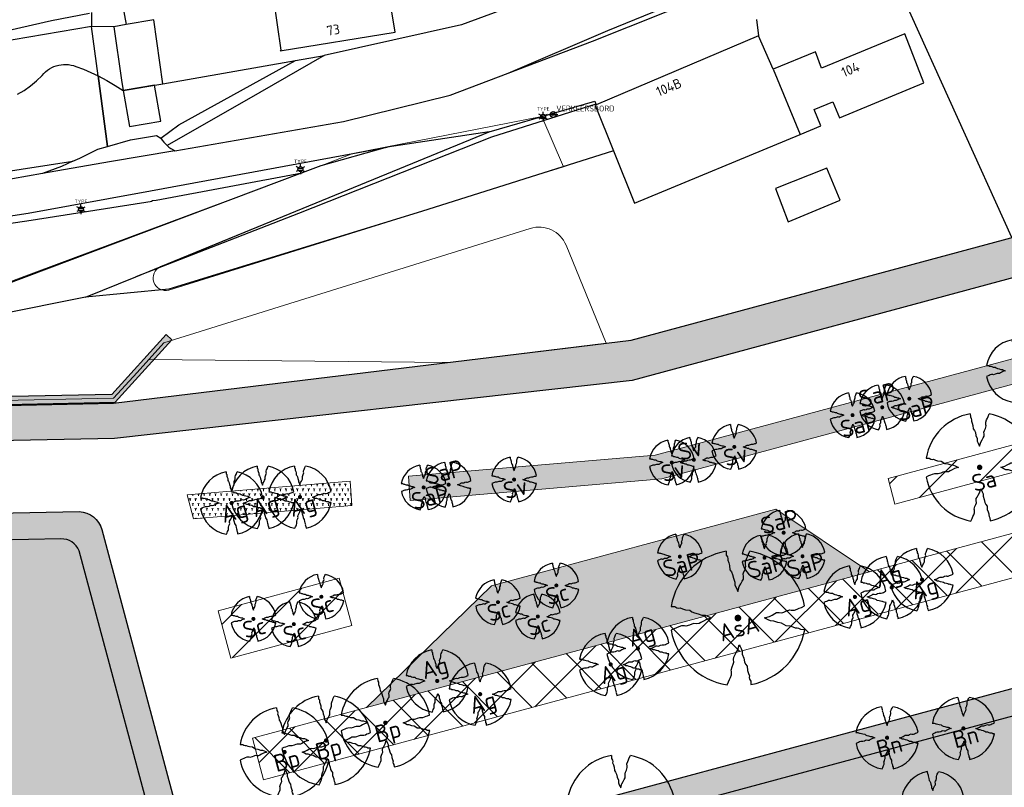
# Model space of a CAD drawing. Header units: metres. Extents: x 102000 to 105000, y 414600 to 420766.
# Tile 170 of 256: x 103229 to 103330, y 419392 to 419471. Entities that reach past the tile are written whole.
import ezdxf
from ezdxf.enums import TextEntityAlignment as Align

# ---------------------------------------------------------------- set-up
doc = ezdxf.new("R2010")
doc.units = ezdxf.units.M
doc.layers.get('0').update_dxf_attribs({"color": 8})
for name, color, linetype, lineweight in [('B-WE-VH-KANTVERHARDING-G', 8, 'Continuous', 18), ('N-GV-GR-BOOM-S', 7, 'Continuous', 25), ('N-RO-WH-WATERLIJN', 150, 'Continuous', 18), ('N-WE-GC-DEKSLOOF-G', 40, 'Continuous', 25), ('N-WE-GC-DEKSLOOF-V-200', 254, 'Continuous', 18), ('N-WE-GR-BOOM-T35-500', 50, 'Continuous', 35), ('N-WE-GR-GRAS-A', 252, 'Continuous', 18), ('N-WE-GR-GRAS-G', 8, 'Continuous', 18), ('N-WE-GR-HEESTERS-SALIX 3 SOORTEN-A', 252, 'Continuous', 18), ('N-WE-GR-HEESTERS-SALIX 3 SOORTEN-G', 4, 'Continuous', 18), ('N-WE-GR-OEVERBEPLANTING-A', 252, 'Continuous', 18), ('N-WE-GR-OEVERBEPLANTING-G', 7, 'Continuous', 18), ('N-WE-GR-RUBUS 2 SOORTEN-A', 252, 'Continuous', 18), ('N-WE-GR-RUBUS 2 SOORTEN-G', 3, 'Continuous', 18), ('N-WE-GW-TALUDLIJN-G', 90, 'Continuous', 18)]:
    doc.layers.add(name, color=color, linetype=linetype, lineweight=lineweight)
doc.styles.add('MtXpl_NLCS-ISO', font='NLCS-ISO.ttf')
doc.styles.add('NLCS-ISO', font='NLCS-ISO.ttf')
doc.styles.add('NLCS-ISO-M500-T35', font='NLCS-ISO.ttf', dxfattribs={"height": 1.75})
pattern_1 = [(45, (0, 0), (-2.245064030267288, 2.245064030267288), [])]

# ---------------------------------------------------------------- blocks, each defined once
blk = doc.blocks.new('N-SGR-BOOM_1E GROOTTE')
at = {"ltscale": 0.1}
h = blk.add_hatch(color=256, dxfattribs=at)
edge = h.paths.add_edge_path()
edge.add_arc((-0.001990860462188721, 0.003386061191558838), 0.15, 0, 360)
at = {"flags": 128}
for points in [[(-0.524, 2.9575), (-0.514, 2.7865), (-0.463, 2.7055), (-0.451, 2.6245), (-0.454, 2.5555), (-0.41, 2.4485), (-0.369, 2.3205), (-0.356, 2.1315), (-0.288, 2.0405), (-0.234, 1.9285), (-0.203, 1.7705), (-0.139, 1.5935), (-0.134, 1.4535), (-0.085, 1.3455), (-0.039, 1.2505), (-0.004, 1.1785), (0.06100000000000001, 1.3985), (0.129, 1.5215), (0.191, 1.6395), (0.24, 1.7205), (0.246, 1.8335), (0.231, 1.9505), (0.258, 2.0405), (0.313, 2.1495), (0.354, 2.2995), (0.34, 2.3615), (0.339, 2.5025), (0.381, 2.6195), (0.426, 2.7135), (0.467, 2.8215), (0.53, 2.9555)], [(-2.958, 0.5175000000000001), (-2.785, 0.5075000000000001), (-2.702, 0.4585), (-2.622, 0.4455), (-2.554, 0.4515), (-2.446, 0.4055), (-2.32, 0.3645), (-2.13, 0.3505), (-2.041, 0.2835), (-1.924, 0.2255), (-1.766, 0.1955), (-1.593, 0.1345), (-1.453, 0.1295), (-1.344, 0.0805), (-1.25, 0.0355), (-1.177, -0.0015), (-1.397, -0.0655), (-1.521, -0.1335), (-1.638, -0.1955), (-1.719, -0.2455), (-1.831, -0.2495), (-1.949, -0.2355), (-2.041, -0.2625), (-2.149, -0.3165), (-2.297, -0.3585), (-2.359, -0.3455), (-2.501, -0.3465), (-2.617, -0.3875), (-2.711, -0.4315), (-2.82, -0.4705), (-2.954, -0.5355)], [(2.952, -0.5145000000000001), (2.779, -0.5045000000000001), (2.697, -0.4545), (2.618, -0.4415), (2.55, -0.4475), (2.439, -0.4015), (2.313, -0.3605), (2.125, -0.3465), (2.034, -0.2805), (1.92, -0.2245), (1.763, -0.1925), (1.588, -0.1305), (1.446, -0.1255), (1.339, -0.0775), (1.244, -0.0305), (1.172, 0.005500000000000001), (1.392, 0.0695), (1.515, 0.1365), (1.632, 0.1995), (1.712, 0.2495), (1.824, 0.2535), (1.944, 0.2385), (2.034, 0.2665), (2.142, 0.3195), (2.292, 0.3635), (2.354, 0.3495), (2.494, 0.3485), (2.612, 0.3885), (2.706, 0.4365), (2.815, 0.4755), (2.95, 0.5385)], [(-0.479, -2.9585), (-0.414, -2.8235), (-0.373, -2.7165), (-0.33, -2.6225), (-0.289, -2.5045), (-0.288, -2.3645), (-0.303, -2.3005), (-0.26, -2.1515), (-0.208, -2.0425), (-0.18, -1.9525), (-0.193, -1.8345), (-0.188, -1.7235), (-0.138, -1.6425), (-0.075, -1.5255), (-0.007, -1.4015), (0.055, -1.1805), (0.093, -1.2535), (0.137, -1.3475), (0.186, -1.4565), (0.192, -1.5955), (0.254, -1.7715), (0.284, -1.9305), (0.34, -2.0425), (0.407, -2.1335), (0.422, -2.3225), (0.463, -2.4495), (0.508, -2.5585), (0.502, -2.6255), (0.516, -2.7085), (0.5650000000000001, -2.7875), (0.5760000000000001, -2.9405)]]:
    blk.add_lwpolyline(points, dxfattribs=at)
for start, end in [(100.0002194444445, 170.1098166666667), (10.29992500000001, 79.79196666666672), (190.3241250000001, 260.8432527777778), (281.0945583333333, 350.0620888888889)]:
    blk.add_arc((-0.001990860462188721, 0.003386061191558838), 2.999994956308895, start, end)
blk = doc.blocks.new('N-SGR-BOOM_3E GROOTTE')
at = {"ltscale": 0.1}
h = blk.add_hatch(color=256, dxfattribs=at)
edge = h.paths.add_edge_path()
edge.add_arc((-0.001990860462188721, 0.003386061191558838), 0.15, 0, 360)
at = {"flags": 128}
for points in [[(-0.2956210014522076, 1.665075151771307), (-0.2899960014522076, 1.568887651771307), (-0.2613085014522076, 1.523325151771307), (-0.2545585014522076, 1.477762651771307), (-0.2562460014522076, 1.438950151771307), (-0.2314960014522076, 1.378762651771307), (-0.2084335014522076, 1.306762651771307), (-0.2011210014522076, 1.200450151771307), (-0.1628710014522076, 1.149262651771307), (-0.1324960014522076, 1.086262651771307), (-0.1150585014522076, 0.9973876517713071), (-0.07905850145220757, 0.8978251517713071), (-0.07624600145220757, 0.8190751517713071), (-0.04868350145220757, 0.758325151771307), (-0.02280850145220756, 0.7048876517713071), (-0.003121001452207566, 0.664387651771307), (0.03344149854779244, 0.788137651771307), (0.07169149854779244, 0.8573251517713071), (0.1065664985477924, 0.923700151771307), (0.1341289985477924, 0.969262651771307), (0.1375039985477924, 1.032825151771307), (0.1290664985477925, 1.098637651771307), (0.1442539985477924, 1.149262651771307), (0.1751914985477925, 1.210575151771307), (0.1982539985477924, 1.294950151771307), (0.1903789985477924, 1.329825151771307), (0.1898164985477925, 1.409137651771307), (0.2134414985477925, 1.474950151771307), (0.2387539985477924, 1.527825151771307), (0.2618164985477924, 1.588575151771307), (0.2972539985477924, 1.663950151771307)], [(-1.664746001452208, 0.292575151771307), (-1.567433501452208, 0.286950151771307), (-1.520746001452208, 0.259387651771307), (-1.475746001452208, 0.252075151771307), (-1.437496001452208, 0.255450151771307), (-1.376746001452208, 0.229575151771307), (-1.305871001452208, 0.206512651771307), (-1.198996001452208, 0.198637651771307), (-1.148933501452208, 0.160950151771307), (-1.083121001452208, 0.128325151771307), (-0.9942460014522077, 0.111450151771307), (-0.8969335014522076, 0.07713765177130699), (-0.8181835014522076, 0.074325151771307), (-0.7568710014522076, 0.04676265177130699), (-0.7039960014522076, 0.02145015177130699), (-0.6629335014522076, 0.0006376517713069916), (-0.7866835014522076, -0.03536234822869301), (-0.8564335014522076, -0.07361234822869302), (-0.9222460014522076, -0.108487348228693), (-0.9678085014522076, -0.136612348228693), (-1.030808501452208, -0.138862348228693), (-1.097183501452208, -0.130987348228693), (-1.148933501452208, -0.146174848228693), (-1.209683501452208, -0.176549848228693), (-1.292933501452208, -0.200174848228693), (-1.327808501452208, -0.192862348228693), (-1.407683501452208, -0.193424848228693), (-1.472933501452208, -0.216487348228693), (-1.525808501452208, -0.241237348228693), (-1.587121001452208, -0.263174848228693), (-1.662496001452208, -0.299737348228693)], [(1.659628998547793, -0.287924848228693), (1.562316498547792, -0.282299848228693), (1.516191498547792, -0.254174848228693), (1.471753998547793, -0.246862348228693), (1.433503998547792, -0.250237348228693), (1.371066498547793, -0.224362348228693), (1.300191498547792, -0.201299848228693), (1.194441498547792, -0.193424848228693), (1.143253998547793, -0.156299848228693), (1.079128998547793, -0.124799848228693), (0.9908164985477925, -0.106799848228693), (0.8923789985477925, -0.07192484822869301), (0.8125039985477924, -0.06911234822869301), (0.7523164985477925, -0.04211234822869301), (0.6988789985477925, -0.01567484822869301), (0.6583789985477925, 0.004575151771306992), (0.7821289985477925, 0.04057515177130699), (0.8513164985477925, 0.07826265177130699), (0.9171289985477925, 0.113700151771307), (0.9621289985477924, 0.141825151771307), (1.025128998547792, 0.144075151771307), (1.092628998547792, 0.135637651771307), (1.143253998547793, 0.151387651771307), (1.204003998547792, 0.181200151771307), (1.288378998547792, 0.205950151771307), (1.323253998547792, 0.198075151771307), (1.402003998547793, 0.197512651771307), (1.468378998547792, 0.220012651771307), (1.521253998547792, 0.247012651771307), (1.582566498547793, 0.268950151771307), (1.658503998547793, 0.304387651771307)], [(-0.2703085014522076, -1.662674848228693), (-0.2337460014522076, -1.586737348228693), (-0.2106835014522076, -1.526549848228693), (-0.1864960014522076, -1.473674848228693), (-0.1634335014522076, -1.407299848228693), (-0.1628710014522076, -1.328549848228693), (-0.1713085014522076, -1.292549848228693), (-0.1471210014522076, -1.208737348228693), (-0.1178710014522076, -1.147424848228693), (-0.1021210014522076, -1.096799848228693), (-0.1094335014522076, -1.030424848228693), (-0.1066210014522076, -0.967987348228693), (-0.07849600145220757, -0.9224248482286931), (-0.04305850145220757, -0.856612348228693), (-0.004808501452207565, -0.786862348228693), (0.03006649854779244, -0.662549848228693), (0.05144149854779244, -0.703612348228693), (0.07619149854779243, -0.756487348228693), (0.1037539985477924, -0.817799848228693), (0.1071289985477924, -0.8959873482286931), (0.1420039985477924, -0.9949873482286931), (0.1588789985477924, -1.084424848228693), (0.1903789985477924, -1.147424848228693), (0.2280664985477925, -1.198612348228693), (0.2365039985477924, -1.304924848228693), (0.2595664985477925, -1.376362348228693), (0.2848789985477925, -1.437674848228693), (0.2815039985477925, -1.475362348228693), (0.2893789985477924, -1.522049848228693), (0.3169414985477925, -1.566487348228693), (0.3231289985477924, -1.652549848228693)]]:
    blk.add_lwpolyline(points, dxfattribs=at)
for start, end in [(100.0002194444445, 170.1098166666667), (10.29992500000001, 79.79196666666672), (190.3241250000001, 260.8432527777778), (281.0945583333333, 350.0620888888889)]:
    blk.add_arc((-0.001990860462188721, 0.003386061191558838), 1.687497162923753, start, end)
blk = doc.blocks.new('N-SGR-BOOM_2E GROOTTE')
at = {"ltscale": 0.1}
h = blk.add_hatch(color=256, dxfattribs=at)
edge = h.paths.add_edge_path()
edge.add_arc((-0.001990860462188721, 0.003386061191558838), 0.15, 0, 360)
at = {"flags": 128}
for points in [[(-0.3934977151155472, 2.21897151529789), (-0.3859977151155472, 2.09072151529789), (-0.3477477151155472, 2.02997151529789), (-0.3387477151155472, 1.96922151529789), (-0.3409977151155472, 1.91747151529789), (-0.3079977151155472, 1.83722151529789), (-0.2772477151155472, 1.74122151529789), (-0.2674977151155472, 1.59947151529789), (-0.2164977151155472, 1.53122151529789), (-0.1759977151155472, 1.44722151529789), (-0.1527477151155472, 1.32872151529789), (-0.1047477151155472, 1.19597151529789), (-0.1009977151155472, 1.09097151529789), (-0.06424771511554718, 1.00997151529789), (-0.02974771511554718, 0.9387215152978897), (-0.003497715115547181, 0.8847215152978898), (0.04525228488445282, 1.04972151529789), (0.09625228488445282, 1.14197151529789), (0.1427522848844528, 1.23047151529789), (0.1795022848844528, 1.29122151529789), (0.1840022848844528, 1.37597151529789), (0.1727522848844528, 1.46372151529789), (0.1930022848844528, 1.53122151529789), (0.2342522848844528, 1.61297151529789), (0.2650022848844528, 1.72547151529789), (0.2545022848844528, 1.77197151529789), (0.2537522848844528, 1.87772151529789), (0.2852522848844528, 1.96547151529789), (0.3190022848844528, 2.03597151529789), (0.3497522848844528, 2.11697151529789), (0.3970022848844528, 2.21747151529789)], [(-2.218997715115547, 0.3889715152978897), (-2.089247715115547, 0.3814715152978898), (-2.026997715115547, 0.3447215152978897), (-1.966997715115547, 0.3349715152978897), (-1.915997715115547, 0.3394715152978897), (-1.834997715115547, 0.3049715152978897), (-1.740497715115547, 0.2742215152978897), (-1.597997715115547, 0.2637215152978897), (-1.531247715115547, 0.2134715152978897), (-1.443497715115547, 0.1699715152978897), (-1.324997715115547, 0.1474715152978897), (-1.195247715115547, 0.1017215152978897), (-1.090247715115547, 0.09797151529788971), (-1.008497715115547, 0.06122151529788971), (-0.9379977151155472, 0.02747151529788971), (-0.8832477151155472, -0.0002784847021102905), (-1.048247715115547, -0.04827848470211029), (-1.141247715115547, -0.0992784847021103), (-1.228997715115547, -0.1457784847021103), (-1.289747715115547, -0.1832784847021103), (-1.373747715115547, -0.1862784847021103), (-1.462247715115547, -0.1757784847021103), (-1.531247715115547, -0.1960284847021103), (-1.612247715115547, -0.2365284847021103), (-1.723247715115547, -0.2680284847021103), (-1.769747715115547, -0.2582784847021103), (-1.876247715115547, -0.2590284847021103), (-1.963247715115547, -0.2897784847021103), (-2.033747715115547, -0.3227784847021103), (-2.115497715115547, -0.3520284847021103), (-2.215997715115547, -0.4007784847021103)], [(2.213502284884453, -0.3850284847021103), (2.083752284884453, -0.3775284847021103), (2.022252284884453, -0.3400284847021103), (1.963002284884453, -0.3302784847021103), (1.912002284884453, -0.3347784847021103), (1.828752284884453, -0.3002784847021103), (1.734252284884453, -0.2695284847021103), (1.593252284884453, -0.2590284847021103), (1.525002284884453, -0.2095284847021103), (1.439502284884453, -0.1675284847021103), (1.321752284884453, -0.1435284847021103), (1.190502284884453, -0.0970284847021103), (1.084002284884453, -0.0932784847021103), (1.003752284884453, -0.05727848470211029), (0.9325022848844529, -0.02202848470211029), (0.8785022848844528, 0.00497151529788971), (1.043502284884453, 0.05297151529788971), (1.135752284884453, 0.1032215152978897), (1.223502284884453, 0.1504715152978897), (1.283502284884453, 0.1879715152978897), (1.367502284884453, 0.1909715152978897), (1.457502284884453, 0.1797215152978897), (1.525002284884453, 0.2007215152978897), (1.606002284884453, 0.2404715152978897), (1.718502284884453, 0.2734715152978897), (1.765002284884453, 0.2629715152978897), (1.870002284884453, 0.2622215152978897), (1.958502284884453, 0.2922215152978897), (2.029002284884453, 0.3282215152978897), (2.110752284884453, 0.3574715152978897), (2.212002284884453, 0.4047215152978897)], [(-0.3597477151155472, -2.21802848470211), (-0.3109977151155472, -2.11677848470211), (-0.2802477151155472, -2.036528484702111), (-0.2479977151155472, -1.96602848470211), (-0.2172477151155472, -1.87752848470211), (-0.2164977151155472, -1.77252848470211), (-0.2277477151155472, -1.72452848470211), (-0.1954977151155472, -1.61277848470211), (-0.1564977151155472, -1.53102848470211), (-0.1354977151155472, -1.46352848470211), (-0.1452477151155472, -1.37502848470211), (-0.1414977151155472, -1.29177848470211), (-0.1039977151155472, -1.23102848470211), (-0.05674771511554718, -1.14327848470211), (-0.005747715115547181, -1.05027848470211), (0.04075228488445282, -0.8845284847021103), (0.06925228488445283, -0.9392784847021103), (0.1022522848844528, -1.00977848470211), (0.1390022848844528, -1.09152848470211), (0.1435022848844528, -1.19577848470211), (0.1900022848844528, -1.32777848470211), (0.2125022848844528, -1.44702848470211), (0.2545022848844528, -1.53102848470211), (0.3047522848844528, -1.59927848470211), (0.3160022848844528, -1.74102848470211), (0.3467522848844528, -1.83627848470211), (0.3805022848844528, -1.91802848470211), (0.3760022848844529, -1.96827848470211), (0.3865022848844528, -2.03052848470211), (0.4232522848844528, -2.08977848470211), (0.4315022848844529, -2.20452848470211)]]:
    blk.add_lwpolyline(points, dxfattribs=at)
for start, end in [(100.0002194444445, 170.1098166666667), (10.29992500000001, 79.79196666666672), (190.3241250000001, 260.8432527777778), (281.0945583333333, 350.0620888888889)]:
    blk.add_arc((-0.001990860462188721, 0.003386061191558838), 2.249996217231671, start, end)

msp = doc.modelspace()

# ---------------------------------------------------------------- hatches: boundary and pattern name
at = {"layer": 'N-WE-GC-DEKSLOOF-V-200'}
h = msp.add_hatch(color=256, dxfattribs=at)
h.dxf.hatch_style = 1
h.paths.add_polyline_path([(103245.0127328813, 419438.1020545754), (103244.4198516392, 419438.6391689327), (103238.8683060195, 419432.511223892), (103220.0749376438, 419432.1168156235), (103214.7646354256, 419431.3312570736), (103213.485215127, 419439.9800184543), (103212.6938274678, 419439.8629476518), (103214.0903185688, 419430.4227986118), (103220.1421316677, 419431.3180496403), (103239.2297410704, 419431.7186330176)])
at = {"layer": 'N-WE-GR-GRAS-A'}
h = msp.add_hatch(dxfattribs=at)
h.set_pattern_fill('AGR-GRAS_01-SO', color=256, scale=0.1, pattern_type=2)
h.set_pattern_definition([(0, (0, 500), (2.5, 2.5), [0.3, -2]), (45, (1, 500.5), (-0.2828427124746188, 4.666904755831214), [0.3, -2]), (29.99999999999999, (0.1999999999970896, 500.2999999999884), (0.5686533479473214, 3.215063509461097), [0.3, -2]), (15, (0.8000000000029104, 501.2000000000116), (0.9640675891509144, 1.811235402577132), [0.3, -2]), (135, (0.3999999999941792, 505), (-0.07071067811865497, -1.626345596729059), [0.3, -2]), (150, (3, 501), (0.5392304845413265, -1.466025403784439), [0.3, -2]), (165, (0.6000000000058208, 500.0999999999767), (0.358630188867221, -1.752536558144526), [0.3, -2]), (85, (1, 501), (-2.18169349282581, 2.600041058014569), [0.3, -2]), (99.99999999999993, (0, 500), (-2.780294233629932, 1.946782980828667), [0.2999999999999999, -2])])
edge = h.paths.add_edge_path()
edge.add_line((103210.1095080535, 419417.0765930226), (103217.9347967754, 419417.6422730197))
edge.add_line((103217.9347967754, 419417.6422730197), (103234.0795821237, 419357.3299677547))
edge.add_line((103234.0795821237, 419357.3299677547), (103254.8312647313, 419362.9265841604))
edge.add_line((103254.8312647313, 419362.9265841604), (103256.3918081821, 419357.096839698))
edge.add_line((103256.3918081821, 419357.096839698), (103316.5969333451, 419373.2129343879))
edge.add_line((103316.5969333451, 419373.2129343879), (103315.0062053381, 419379.1554397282))
edge.add_line((103315.0062053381, 419379.1554397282), (103385.8328645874, 419398.2570061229))
edge.add_line((103385.8328645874, 419398.2570061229), (103387.4591201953, 419392.1817798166))
edge.add_line((103387.4591201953, 419392.1817798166), (103406.5347084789, 419397.2037020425))
edge.add_line((103406.5347084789, 419397.2037020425), (103442.3012933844, 419411.8765010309))
edge.add_line((103442.3012933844, 419411.8765010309), (103439.4672269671, 419418.7848541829))
edge.add_line((103439.4672269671, 419418.7848541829), (103529.8184047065, 419455.2029874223))
edge.add_line((103529.8184047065, 419455.2029874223), (103532.425169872, 419448.8487064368))
edge.add_line((103532.425169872, 419448.8487064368), (103572.6879307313, 419465.3660059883))
edge.add_line((103572.6879307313, 419465.3660059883), (103581.6271062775, 419492.9052615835))
edge.add_line((103581.6271062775, 419492.9052615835), (103389.0948767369, 419415.2941301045))
edge.add_line((103389.0948767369, 419415.2941301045), (103250.8128453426, 419378.0002151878))
edge.add_arc((103249.576004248, 419382.58637566), 4.750015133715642, 194.9859361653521, 285.0930128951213, ccw=False)
edge.add_line((103244.9875403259, 419381.3581075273), (103235.5506120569, 419416.5328595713))
edge.add_arc((103233.712631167, 419415.7442999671), 2.000000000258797, 23.2210647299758, 91.18108366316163)
edge.add_line((103233.6714064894, 419417.7438750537), (103220.4075273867, 419417.4705697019))
edge.add_line((103220.4075273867, 419417.4705697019), (103210.1095080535, 419417.0765930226))
at = {"layer": 'N-WE-GR-HEESTERS-SALIX 3 SOORTEN-A'}
h = msp.add_hatch(dxfattribs=at)
h.set_pattern_fill('ANSI37', color=256)
h.set_pattern_definition([(45, (0, 0), (-2.245064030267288, 2.245064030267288), []), (135, (0, 0), (-2.245064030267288, -2.245064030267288), [])])
h.paths.add_polyline_path([(103253.2397940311, 419397.3534094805), (103264.8901306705, 419400.496051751), (103316.3128061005, 419414.3671593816), (103348.0694717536, 419422.931760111), (103349.1655318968, 419418.6701501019), (103254.3767344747, 419393.1061248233)])
at = {"layer": 'N-WE-GR-OEVERBEPLANTING-A'}
h = msp.add_hatch(dxfattribs=at)
h.set_pattern_fill('AGR-BEPLANTING_SOORT_01-SO', color=256, scale=0.1, pattern_type=2)
h.set_pattern_definition([(59.99999999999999, (103582.1346304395, 419496.0748206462), (-0.2886752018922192, 0.4999998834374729), [0.144338, -0.4330130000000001]), (120, (103582.1346304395, 419496.0748206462), (-0.5773502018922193, -1.165625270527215e-07), [0.1443379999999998, -0.4330129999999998]), (270, (103582.1346304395, 419496.0748206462), (0.288675, -0.5000000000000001), [0.125, -0.875])])
edge = h.paths.add_edge_path()
edge.add_line((103568.795076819, 419452.9602416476), (103581.6271062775, 419492.9052615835))
edge.add_line((103581.6271062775, 419492.9052615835), (103389.0948767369, 419415.2941301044))
edge.add_line((103389.0948767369, 419415.2941301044), (103250.8128453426, 419378.0002151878))
edge.add_arc((103249.576004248, 419382.58637566), 4.750015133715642, 194.9859362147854, 285.0930128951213, ccw=False)
edge.add_line((103244.987540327, 419381.3581075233), (103235.5506120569, 419416.5328595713))
edge.add_arc((103233.7126311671, 419415.7442999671), 2.000000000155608, 23.22106472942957, 91.1804259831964)
edge.add_line((103233.671429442, 419417.7438755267), (103220.4075273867, 419417.4705697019))
edge.add_arc((103220.2721938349, 419423.919149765), 6.4500000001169, 181.2022651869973, 271.20226517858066, ccw=False)
edge.add_line((103213.8236137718, 419423.7838162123), (103213.8186211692, 419425.01957704))
edge.add_arc((103220.510794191, 419424.5180480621), 6.7109396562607, 93.34669292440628, 175.7141159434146, ccw=False)
edge.add_line((103220.1190256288, 419431.2175427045), (103239.059514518, 419431.6150385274))
edge.add_line((103239.059514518, 419431.6150385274), (103291.9722378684, 419438.0633590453))
edge.add_line((103291.9722378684, 419438.0633590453), (103374.1306432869, 419460.2215490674))
edge.add_line((103374.1306432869, 419460.2215490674), (103571.2093401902, 419539.6484721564))
edge.add_line((103571.2093401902, 419539.6484721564), (103602.9459829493, 419530.9930241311))
edge.add_line((103602.9459829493, 419530.9930241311), (103600.5637388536, 419527.4987076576))
edge.add_line((103600.5637388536, 419527.4987076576), (103571.4566191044, 419535.4370130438))
edge.add_line((103571.4566191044, 419535.4370130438), (103375.4062286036, 419456.414365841))
edge.add_line((103375.4062286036, 419456.414365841), (103292.0535648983, 419433.9346038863))
edge.add_line((103292.0535648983, 419433.9346038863), (103239.1350495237, 419428.0158310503))
edge.add_line((103239.1350495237, 419428.0158310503), (103220.1945606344, 419427.6183352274))
edge.add_arc((103220.2721938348, 419423.9191497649), 3.69999999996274, 91.20226517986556, 271.2022651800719)
edge.add_line((103220.3498270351, 419420.2199643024), (103235.5461673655, 419420.5330886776))
edge.add_arc((103235.4284405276, 419418.0358621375), 2.50000000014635, 14.990474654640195, 87.30090143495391, ccw=False)
edge.add_line((103237.8433626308, 419418.6825082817), (103247.6440150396, 419382.0691926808))
edge.add_line((103247.6440150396, 419382.0691926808), (103247.6227849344, 419382.1609217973))
edge.add_arc((103249.5688105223, 419382.5795905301), 1.990552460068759, 192.1415691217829, 259.5060768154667)
edge.add_line((103249.2062687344, 419380.6223315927), (103250.0967755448, 419380.6553505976))
edge.add_line((103250.0967755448, 419380.6553505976), (103388.1704806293, 419417.8930810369))
edge.add_line((103388.1704806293, 419417.8930810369), (103582.1346304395, 419496.0748206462))
edge.add_arc((103582.9875930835, 419494.3610923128), 1.914264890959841, -12.482864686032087, 116.4606032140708, ccw=False)
edge.add_line((103584.8566060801, 419493.9473285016), (103571.9800073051, 419454.2779042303))
edge.add_line((103571.9800073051, 419454.2779042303), (103568.795076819, 419452.9602416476))
h = msp.add_hatch(dxfattribs=at)
h.set_pattern_fill('AGR-BEPLANTING_SOORT_01-SO', color=256, scale=0.1, pattern_type=2)
h.set_pattern_definition([(59.99999999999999, (103467.927639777, 419485.0818373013), (-0.2886752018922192, 0.4999998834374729), [0.144338, -0.4330130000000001]), (120, (103467.927639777, 419485.0818373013), (-0.5773502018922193, -1.165625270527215e-07), [0.1443379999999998, -0.4330129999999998]), (270, (103467.927639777, 419485.0818373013), (0.288675, -0.5000000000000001), [0.125, -0.875])])
h.paths.add_polyline_path([(103467.927639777, 419485.0818373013), (103377.9522918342, 419448.8151909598), (103294.416065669, 419426.2859232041), (103269.2006309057, 419424.1584460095), (103269.3711224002, 419421.6639482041), (103295.0780119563, 419423.8751233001), (103378.7479365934, 419446.4404488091), (103468.8622561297, 419482.7631108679)])
h = msp.add_hatch(dxfattribs=at)
h.set_pattern_fill('AGR-BEPLANTING_SOORT_01-SO', color=256, scale=0.1, pattern_type=2)
h.set_pattern_definition([(59.99999999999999, (103246.5754450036, 419422.2495133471), (-0.2886752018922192, 0.4999998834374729), [0.144338, -0.4330130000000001]), (120, (103246.5754450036, 419422.2495133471), (-0.5773502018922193, -1.165625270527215e-07), [0.1443379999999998, -0.4330129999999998]), (270, (103246.5754450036, 419422.2495133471), (0.288675, -0.5000000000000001), [0.125, -0.875])])
h.paths.add_polyline_path([(103246.5754450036, 419422.2495133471), (103263.2211146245, 419423.653942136), (103263.391606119, 419421.1594443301), (103247.2322056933, 419419.7960430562)])
h = msp.add_hatch(dxfattribs=at)
h.set_pattern_fill('AGR-BEPLANTING_SOORT_01-SO', color=256, scale=0.1, pattern_type=2)
h.set_pattern_definition([(59.99999999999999, (103264.8901306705, 419400.496051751), (-0.2886752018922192, 0.4999998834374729), [0.144338, -0.4330130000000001]), (120, (103264.8901306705, 419400.496051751), (-0.5773502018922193, -1.165625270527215e-07), [0.1443379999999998, -0.4330129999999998]), (270, (103264.8901306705, 419400.496051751), (0.288675, -0.5000000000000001), [0.125, -0.875])])
h.paths.add_polyline_path([(103316.3128061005, 419414.3671593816), (103306.7422122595, 419420.7948230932), (103277.6747883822, 419412.9539754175), (103264.8901306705, 419400.496051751)])
at = {"layer": 'N-WE-GR-RUBUS 2 SOORTEN-A'}
h = msp.add_hatch(dxfattribs=at)
h.set_pattern_fill('ANSI31', color=256)
h.set_pattern_definition(pattern_1)
h.paths.add_polyline_path([(103318.2212449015, 419423.9023521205), (103351.7335753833, 419432.940446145), (103352.4084045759, 419430.3166313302), (103318.896495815, 419421.2768976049)])
h = msp.add_hatch(dxfattribs=at)
h.set_pattern_fill('ANSI31', color=256)
h.set_pattern_definition(pattern_1)
h.paths.add_polyline_path([(103249.728931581, 419410.3872330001), (103262.1021588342, 419413.7248727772), (103263.4043492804, 419408.8974200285), (103251.0311220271, 419405.5597802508)])

# ---------------------------------------------------------------- linework, layer by layer
at = {"transparency": 33554687}
for p, q in [((103289.568, 419469.706), (103305.677, 419476.321)), ((103330.8612462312, 419448.5494969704), (103318.269, 419476.41)), ((103288.006, 419468.618), (103304.992, 419475.418)), ((103255.392, 419472.936), (103256.152, 419467.695)), ((103267.82, 419469.537), (103267.277, 419472.886)), ((103280.277, 419472.391), (103274.599, 419470.292)), ((103232.703, 419470.737), (103236.585, 419471.506)), ((103236.804, 419471.549), (103236.804, 419470.127)), ((103239.999, 419472.182), (103240.34, 419470.328)), ((103239.999, 419472.182), (103240.34, 419470.328)), ((103208.099, 419465.209), (103232.703, 419470.737)), ((103240.34, 419470.328), (103239.066, 419470.107)), ((103243.155, 419470.815), (103240.34, 419470.328)), ((103244.09, 419464.282), (103243.155, 419470.815)), ((103274.599, 419470.292), (103260.56, 419467.173)), ((103304.76, 419470.832), (103304.975, 419469.167)), ((103236.804, 419470.127), (103208.099, 419465.209)), ((103237.48, 419465.072), (103236.804, 419470.127)), ((103239.066, 419470.107), (103236.804, 419470.127)), ((103237.48, 419465.072), (103236.804, 419470.127)), ((103239.066, 419470.107), (103239.865, 419464.639)), ((103256.092, 419467.635), (103267.82, 419469.537)), ((103279.393, 419465.363), (103289.568, 419469.706)), ((103319.919, 419469.363), (103311.396, 419465.874)), ((103321.87, 419464.357), (103319.919, 419469.363)), ((103279.393, 419465.363), (103288.006, 419468.618)), ((103304.975, 419469.167), (103288.366, 419462.103)), ((103306.454, 419465.769), (103304.975, 419469.167)), ((103260.56, 419467.173), (103253.996, 419463.362)), ((103256.152, 419467.695), (103256.092, 419467.635)), ((103257.656, 419466.664), (103260.56, 419467.173)), ((103310.805, 419467.543), (103306.454, 419465.769)), ((103311.396, 419465.874), (103310.805, 419467.543)), ((103233.197, 419466.111), (103233.443, 419466.178)), ((103233.443, 419466.178), (103233.693, 419466.223)), ((103233.693, 419466.223), (103233.947, 419466.247)), ((103233.947, 419466.247), (103234.2, 419466.25)), ((103234.2, 419466.25), (103234.454, 419466.231)), ((103234.454, 419466.231), (103234.704, 419466.19)), ((103234.704, 419466.19), (103234.949, 419466.129)), ((103244.09, 419464.282), (103257.656, 419466.664)), ((103245.71, 419460.073), (103257.656, 419466.664)), ((103231.744, 419465.118), (103231.912, 419465.31)), ((103231.912, 419465.31), (103232.096, 419465.487)), ((103232.096, 419465.487), (103232.293, 419465.648)), ((103232.293, 419465.648), (103232.504, 419465.792)), ((103232.504, 419465.792), (103232.726, 419465.918)), ((103232.726, 419465.918), (103232.958, 419466.025)), ((103232.958, 419466.025), (103233.197, 419466.111)), ((103234.949, 419466.129), (103235.189, 419466.047)), ((103235.189, 419466.047), (103235.964, 419465.751)), ((103235.964, 419465.751), (103236.729, 419465.426)), ((103236.729, 419465.426), (103237.48, 419465.072)), ((103273.464, 419463.122), (103279.393, 419465.363)), ((103306.454, 419465.769), (103309.23, 419459.097)), ((103230.57, 419464.049), (103231.18, 419464.557)), ((103231.18, 419464.557), (103231.744, 419465.118)), ((103237.48, 419465.072), (103238.443, 419457.874)), ((103237.48, 419465.072), (103238.368, 419464.605)), ((103238.443, 419457.874), (103237.48, 419465.072)), ((103238.368, 419464.605), (103239.217, 419464.105)), ((103239.865, 419464.639), (103240.021, 419463.576)), ((103240.021, 419463.576), (103244.09, 419464.282)), ((103313.26, 419460.775), (103321.87, 419464.357)), ((103229.226, 419463.203), (103229.917, 419463.596)), ((103229.917, 419463.596), (103230.57, 419464.049)), ((103239.217, 419464.105), (103240.021, 419463.576)), ((103243.227, 419464.132), (103240.021, 419463.576)), ((103240.021, 419463.576), (103240.68, 419459.886)), ((103243.235, 419464.134), (103243.227, 419464.132)), ((103243.891, 419460.46), (103243.235, 419464.134)), ((103253.996, 419463.362), (103244.535, 419457.946)), ((103262.561, 419460.414), (103273.464, 419463.122)), ((103277.442, 419459.36), (103288.227, 419462.486)), ((103288.342, 419462.17), (103277.679, 419458.824)), ((103288.227, 419462.486), (103288.342, 419462.17)), ((103288.342, 419462.17), (103288.366, 419462.103)), ((103310.669, 419461.649), (103312.577, 419462.418)), ((103312.577, 419462.418), (103313.26, 419460.775)), ((103288.366, 419462.103), (103288.285, 419462.069)), ((103288.285, 419462.069), (103290.157, 419457.406)), ((103311.349, 419459.979), (103310.669, 419461.649)), ((103240.68, 419459.886), (103243.891, 419460.46)), ((103245.297, 419457.429), (103262.561, 419460.414)), ((103241.317, 419444.542), (103277.442, 419459.36)), ((103243.876, 419458.72), (103245.71, 419460.073)), ((103277.442, 419459.36), (103267.019, 419457.782)), ((103309.23, 419459.097), (103311.349, 419459.979)), ((103238.443, 419457.874), (103240.791, 419458.543)), ((103240.791, 419458.543), (103243.433, 419458.993)), ((103243.433, 419458.993), (103243.876, 419458.72)), ((103243.876, 419458.72), (103244.016, 419458.512)), ((103244.016, 419458.512), (103244.174, 419458.313)), ((103244.174, 419458.313), (103244.347, 419458.124)), ((103244.347, 419458.124), (103244.535, 419457.946)), ((103277.679, 419458.824), (103257.951, 419451.02)), ((103292.306, 419452.056), (103309.23, 419459.097)), ((103235.598, 419456.659), (103237.434, 419457.587)), ((103237.434, 419457.587), (103238.443, 419457.874)), ((103245.297, 419457.429), (103238.644, 419456.278)), ((103242.811, 419453.332), (103267.019, 419457.782)), ((103244.535, 419457.946), (103244.713, 419457.8)), ((103244.713, 419457.8), (103244.9, 419457.664)), ((103244.9, 419457.664), (103245.095, 419457.54)), ((103245.095, 419457.54), (103245.297, 419457.429)), ((103267.019, 419457.782), (103260.227, 419455.895)), ((103290.157, 419457.406), (103270.513, 419451.223)), ((103290.157, 419457.406), (103292.306, 419452.056)), ((103192.458, 419449.773), (103234.891, 419456.347)), ((103238.644, 419456.278), (103231.795, 419455.094)), ((103234.891, 419456.347), (103233.716, 419455.828)), ((103234.891, 419456.347), (103235.598, 419456.659)), ((103258.316, 419455.173), (103227.507, 419443.543)), ((103233.716, 419455.828), (103231.795, 419455.094)), ((103243.399, 419452.382), (103258.316, 419455.173)), ((103260.227, 419455.895), (103258.316, 419455.173)), ((103311.962, 419455.633), (103306.718, 419453.563)), ((103313.323, 419452.354), (103311.962, 419455.633)), ((103231.795, 419455.094), (103226.644, 419454.203)), ((103230.326, 419451.037), (103242.811, 419453.332)), ((103306.718, 419453.563), (103308.018, 419450.166)), ((103230.622, 419450.322), (103243.011, 419452.252)), ((103242.998, 419452.322), (103243.399, 419452.382)), ((103243.011, 419452.252), (103242.998, 419452.322)), ((103308.018, 419450.166), (103313.323, 419452.354)), ((103270.513, 419451.223), (103244.712, 419443.257)), ((103205.19, 419446.642), (103230.622, 419450.322)), ((103217.223, 419449.109), (103230.326, 419451.037)), ((103257.951, 419451.02), (103241.317, 419444.542)), ((103236.197, 419442.448), (103241.317, 419444.542)), ((103244.712, 419443.257), (103236.197, 419442.448)), ((103236.197, 419442.448), (103221.364, 419439.512))]:
    msp.add_line(p, q, dxfattribs=at)
at = {"ltscale": 0.1}
for p, q in [((103282.7427871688, 419461.0336233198), (103282.5235748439, 419461.1601858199)), ((103282.9620000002, 419461.1601858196), (103282.9620000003, 419461.4133108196)), ((103283.1812128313, 419461.0336233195), (103283.4004251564, 419461.1601858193)), ((103282.7427871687, 419460.7804983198), (103282.5235748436, 419460.6539358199)), ((103282.9619999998, 419460.6539358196), (103282.9619999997, 419460.4008108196)), ((103283.1812128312, 419460.7804983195), (103283.4004251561, 419460.6539358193)), ((103257.9354587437, 419455.6698742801), (103257.7162464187, 419455.7964367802)), ((103257.9354587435, 419455.4167492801), (103257.7162464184, 419455.2901867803)), ((103258.154671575, 419455.79643678), (103258.1546715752, 419456.0495617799)), ((103258.1546715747, 419455.29018678), (103258.1546715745, 419455.03706178)), ((103258.3738844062, 419455.6698742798), (103258.5930967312, 419455.7964367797)), ((103258.373884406, 419455.4167492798), (103258.5930967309, 419455.2901867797)), ((103235.4993639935, 419451.5763249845), (103235.2801516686, 419451.7028874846)), ((103235.4993639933, 419451.3231999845), (103235.2801516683, 419451.1966374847)), ((103235.7185768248, 419451.7028874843), (103235.718576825, 419451.9560124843)), ((103235.7185768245, 419451.1966374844), (103235.7185768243, 419450.9435124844)), ((103235.937789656, 419451.5763249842), (103236.1570019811, 419451.702887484)), ((103235.9377896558, 419451.3231999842), (103236.1570019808, 419451.1966374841))]:
    msp.add_line(p, q, dxfattribs=at)
for p, q in [((103283.5440001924, 419461.1394156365), (103284.4439998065, 419461.1385843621)), ((103282.7294655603, 419461.0070608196), (103283.1945344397, 419461.0070608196)), ((103282.7294655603, 419460.8070608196), (103283.1945344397, 419460.8070608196)), ((103257.9221371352, 419455.6433117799), (103258.3872060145, 419455.6433117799)), ((103257.9221371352, 419455.44331178), (103258.3872060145, 419455.44331178)), ((103235.486042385, 419451.5497624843), (103235.9511112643, 419451.5497624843)), ((103235.486042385, 419451.3497624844), (103235.9511112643, 419451.3497624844))]:
    msp.add_line(p, q)
for points in [[(103244.987540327, 419381.3581075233), (103235.5506120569, 419416.5328595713, 0.3055367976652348), (103233.671429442, 419417.7438755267), (103220.4075273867, 419417.4705697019, -0.4142135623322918), (103213.8236137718, 419423.7838162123), (103213.8186211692, 419425.01957704, -0.3757130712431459), (103220.1190256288, 419431.2175427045), (103239.059514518, 419431.6150385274), (103291.9722378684, 419438.0633590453), (103374.1306432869, 419460.2215490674), (103571.2093401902, 419539.6484721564), (103602.9459829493, 419530.9930241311)], [(103600.5637388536, 419527.4987076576), (103571.4566191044, 419535.4370130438), (103375.4062286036, 419456.414365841), (103292.0535648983, 419433.9346038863), (103239.1350495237, 419428.0158310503), (103220.1945606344, 419427.6183352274, 1.000000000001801), (103220.3498270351, 419420.2199643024), (103235.5461673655, 419420.5330886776, -0.3264178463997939), (103237.8433626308, 419418.6825082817), (103247.6440150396, 419382.0691926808)], [(103250.0967755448, 419380.6553505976), (103388.1704806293, 419417.8930810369), (103582.1346304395, 419496.0748206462, -0.6306081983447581), (103584.8566060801, 419493.9473285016), (103571.9800073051, 419454.2779042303), (103568.795076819, 419452.9602416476), (103581.6271062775, 419492.9052615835), (103389.0948767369, 419415.2941301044), (103250.8128453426, 419378.0002151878, -0.414761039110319)]]:
    msp.add_lwpolyline(points, format="xyb")
for centre in [(103282.962, 419460.9070608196), (103258.1546715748, 419455.54331178), (103235.7185768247, 419451.4497624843)]:
    msp.add_circle(centre, 0.2531250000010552, dxfattribs=at)
for radius in [0.299999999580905, 0.1118129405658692]:
    msp.add_circle((103283.994, 419461.139), radius)
at = {"layer": 'B-WE-VH-KANTVERHARDING-G', "transparency": 33554687}
msp.add_lwpolyline([(103285.2398701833, 419455.8458068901), (103280.3350000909, 419454.31449851), (103270.512997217, 419451.2229963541), (103244.706011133, 419443.1808000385, -0.9281212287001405), (103243.841433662, 419445.5734501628), (103277.4419965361, 419459.3599980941), (103282.834497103, 419460.923000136), (103263.523458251, 419457.1394371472), (103260.2269976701, 419455.89500301), (103227.1199122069, 419443.5337125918), (103224.1517736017, 419442.424379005), (103212.9640919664, 419440.7693735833), (103214.2455954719, 419432.106529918), (103214.4274769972, 419430.8770278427), (103220.1085346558, 419431.7174326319), (103226.0386476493, 419431.8418853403), (103239.0490235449, 419432.1149284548), (103241.447755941, 419434.7627136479), (103244.1791779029, 419437.777730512), (103281.6404824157, 419449.4840090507)], format="xyb", dxfattribs=at)
at = {"layer": 'N-RO-WH-WATERLIJN', "color": 8, "transparency": 33554687}
for points in [[(103600.563738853, 419527.4987076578), (103571.4566191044, 419535.4370130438), (103375.4062286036, 419456.414365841), (103375.4062286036, 419456.414365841), (103292.0535648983, 419433.9346038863), (103239.1350495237, 419428.0158310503), (103220.1945606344, 419427.6183352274, 0.414213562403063), (103216.5730083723, 419423.8415165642, 0.4142135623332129), (103220.3498270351, 419420.2199643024), (103235.5461673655, 419420.5330886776, -0.3264178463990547), (103237.8433626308, 419418.6825082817), (103247.6440150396, 419382.0691926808, 0.4147610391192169)], [(103250.0967755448, 419380.6553505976), (103388.1704806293, 419417.8930810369), (103582.1346304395, 419496.0748206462, -0.6306084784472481), (103584.8566057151, 419493.947327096), (103571.9758566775, 419454.2651172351), (103503.7853119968, 419192.0352615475, 1.002086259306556)]]:
    msp.add_lwpolyline(points, format="xyb", dxfattribs=at)
at = {"layer": 'N-WE-GC-DEKSLOOF-G', "color": 8, "flags": 128}
msp.add_lwpolyline([(103245.0127328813, 419438.1020545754), (103244.4198516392, 419438.6391689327), (103238.8683060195, 419432.511223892), (103220.0749376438, 419432.1168156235), (103214.7646354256, 419431.3312570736), (103213.485215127, 419439.9800184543), (103212.6938274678, 419439.8629476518), (103214.0903185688, 419430.4227986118), (103220.1421316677, 419431.3180496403), (103239.2297410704, 419431.7186330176)], close=True, dxfattribs=at)
at = {"layer": 'N-WE-GR-GRAS-G'}
for points in [[(103210.1095080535, 419417.0765930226), (103217.9347967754, 419417.6422730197), (103234.0795821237, 419357.3299677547), (103254.8312647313, 419362.9265841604), (103256.3918081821, 419357.096839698), (103316.5969333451, 419373.2129343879), (103315.0062053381, 419379.1554397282), (103385.8328645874, 419398.2570061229), (103387.4591201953, 419392.1817798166), (103406.5347084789, 419397.2037020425), (103442.3012933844, 419411.8765010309), (103439.4672269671, 419418.7848541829), (103529.8184047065, 419455.2029874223), (103532.425169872, 419448.8487064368), (103572.6879307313, 419465.3660059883), (103581.6271062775, 419492.9052615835), (103389.0948767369, 419415.2941301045), (103250.8128453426, 419378.0002151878, -0.4147610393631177), (103244.9875403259, 419381.3581075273), (103235.5506120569, 419416.5328595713, 1.128465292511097), (103235.5506120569, 419416.5328595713, 0.3055399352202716), (103233.6714064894, 419417.7438750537), (103220.4075273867, 419417.4705697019)], [(103281.6404330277, 419449.4839936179), (103244.1791779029, 419437.777730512), (103242.6408556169, 419436.0796890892), (103273.2195659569, 419435.778025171), (103289.4092628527, 419437.7510166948), (103285.3113062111, 419447.7578271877, 0.3892601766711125)]]:
    msp.add_lwpolyline(points, format="xyb", close=True, dxfattribs=at)
at = {"layer": 'N-WE-GR-GRAS-G', "flags": 128}
msp.add_lwpolyline([(103244.706011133, 419443.1808000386), (103244.706011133, 419443.1808000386, -0.9281212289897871), (103243.841433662, 419445.5734501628), (103243.8414336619, 419445.5734501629), (103277.4419965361, 419459.359998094), (103282.834497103, 419460.9230001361), (103285.0441182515, 419455.7846928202), (103280.335000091, 419454.31449851)], format="xyb", close=True, dxfattribs=at)
at = {"layer": 'N-WE-GR-HEESTERS-SALIX 3 SOORTEN-G', "color": 8}
msp.add_lwpolyline([(103253.2397940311, 419397.3534094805), (103264.8901306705, 419400.496051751), (103316.3128061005, 419414.3671593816), (103348.0694717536, 419422.931760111), (103349.1655318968, 419418.6701501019), (103254.3767344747, 419393.1061248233)], close=True, dxfattribs=at)
at = {"layer": 'N-WE-GR-OEVERBEPLANTING-G', "color": 8}
for points in [[(103467.927639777, 419485.0818373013), (103377.9522918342, 419448.8151909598), (103294.416065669, 419426.2859232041), (103269.2006309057, 419424.1584460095), (103269.3711224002, 419421.6639482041), (103295.0780119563, 419423.8751233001), (103378.7479365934, 419446.4404488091), (103468.8622561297, 419482.7631108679)], [(103264.8901306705, 419400.496051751), (103277.6747883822, 419412.9539754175), (103306.7422122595, 419420.7948230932), (103316.3128061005, 419414.3671593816)]]:
    msp.add_lwpolyline(points, close=True, dxfattribs=at)
at = {"layer": 'N-WE-GR-OEVERBEPLANTING-G'}
msp.add_lwpolyline([(103246.5754450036, 419422.2495133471), (103263.2211146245, 419423.653942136), (103263.391606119, 419421.1594443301), (103247.2322056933, 419419.7960430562)], close=True, dxfattribs=at)
at = {"layer": 'N-WE-GR-RUBUS 2 SOORTEN-G', "color": 8}
for points in [[(103318.2212449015, 419423.9023521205), (103351.7335753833, 419432.940446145), (103352.4084045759, 419430.3166313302), (103318.896495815, 419421.2768976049)], [(103249.728931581, 419410.3872330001), (103262.1021588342, 419413.7248727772), (103263.4043492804, 419408.8974200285), (103251.0311220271, 419405.5597802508)]]:
    msp.add_lwpolyline(points, close=True, dxfattribs=at)
at = {"layer": 'N-WE-GW-TALUDLIJN-G', "color": 8, "transparency": 33554687, "flags": 128}
for points in [[(103602.9459829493, 419530.9930241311), (103571.2093401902, 419539.6484721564), (103374.1306432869, 419460.2215490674), (103291.9722378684, 419438.0633590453), (103239.059514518, 419431.6150385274), (103220.1190256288, 419431.2175427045, 0.4213995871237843), (103213.8236137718, 419423.7838162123, 0.4142135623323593), (103220.4075273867, 419417.4705697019), (103233.671429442, 419417.7438755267, -0.3055367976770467), (103235.5506120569, 419416.5328595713), (103244.987540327, 419381.3581075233, 0.4147610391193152)], [(103250.8128453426, 419378.0002151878), (103389.0456898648, 419415.2808646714), (103581.6271062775, 419492.9052615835), (103569.3349539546, 419455.0363638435), (103501.1452870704, 419192.8098837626, 1.002108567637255)]]:
    msp.add_lwpolyline(points, format="xyb", dxfattribs=at)

# ---------------------------------------------------------------- block references
at = {"layer": 'N-GV-GR-BOOM-S', "transparency": 33554687}
for name, p, xscale, yscale, zscale in [('N-SGR-BOOM_2E GROOTTE', (103331.4627334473, 419434.9112442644), 1.433867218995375, 1.433867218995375, 1.433867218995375), ('N-SGR-BOOM_3E GROOTTE', (103320.3880401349, 419432.0682132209), 1.372769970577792, 1.372769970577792, 1.372769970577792), ('N-SGR-BOOM_3E GROOTTE', (103317.6203794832, 419431.1868475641), 1.372769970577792, 1.372769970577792, 1.372769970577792), ('N-SGR-BOOM_3E GROOTTE', (103314.5867265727, 419430.3851845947), 1.372769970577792, 1.372769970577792, 1.372769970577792), ('N-SGR-BOOM_1E GROOTTE', (103327.5778802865, 419425.0453008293), 1.851365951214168, 1.851365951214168, 1.851365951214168), ('N-SGR-BOOM_3E GROOTTE', (103302.498091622, 419427.139140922), 1.372769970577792, 1.372769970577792, 1.372769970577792), ('N-SGR-BOOM_3E GROOTTE', (103298.3658246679, 419425.8211400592), 1.372769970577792, 1.372769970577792, 1.372769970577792), ('N-SGR-BOOM_3E GROOTTE', (103296.1108232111, 419425.5372833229), 1.372769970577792, 1.372769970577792, 1.372769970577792), ('N-SGR-BOOM_3E GROOTTE', (103279.992364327, 419423.7994502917), 1.372769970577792, 1.372769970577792, 1.372769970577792), ('N-SGR-BOOM_2E GROOTTE', (103254.2890839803, 419421.9788822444), 1.433867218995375, 1.433867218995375, 1.433867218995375), ('N-SGR-BOOM_2E GROOTTE', (103258.1093474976, 419422.0084236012), 1.433867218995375, 1.433867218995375, 1.433867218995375), ('N-SGR-BOOM_3E GROOTTE', (103270.7481662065, 419422.9957564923), 1.372769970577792, 1.372769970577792, 1.372769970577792), ('N-SGR-BOOM_3E GROOTTE', (103273.2999801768, 419423.2766122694), 1.372769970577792, 1.372769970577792, 1.372769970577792), ('N-SGR-BOOM_2E GROOTTE', (103251.1135155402, 419421.4021160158), 1.433867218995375, 1.433867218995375, 1.433867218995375), ('N-SGR-BOOM_3E GROOTTE', (103307.5416181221, 419418.3654934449), 1.372769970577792, 1.372769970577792, 1.372769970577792), ('N-SGR-BOOM_3E GROOTTE', (103296.9357287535, 419415.9205477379), 1.372769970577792, 1.372769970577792, 1.372769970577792), ('N-SGR-BOOM_3E GROOTTE', (103305.5872557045, 419415.8074486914), 1.372769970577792, 1.372769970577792, 1.372769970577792), ('N-SGR-BOOM_3E GROOTTE', (103309.4718582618, 419415.9567590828), 1.372769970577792, 1.372769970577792, 1.372769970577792), ('N-SGR-BOOM_1E GROOTTE', (103302.8700512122, 419409.6417456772), 2.311807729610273, 2.311807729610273, 2.311807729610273), ('N-SGR-BOOM_2E GROOTTE', (103318.5974971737, 419412.7623975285), 1.433867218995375, 1.433867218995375, 1.433867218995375), ('N-SGR-BOOM_2E GROOTTE', (103321.6874114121, 419413.5669274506), 1.433867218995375, 1.433867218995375, 1.433867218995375), ('N-SGR-BOOM_3E GROOTTE', (103284.3126586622, 419412.9741673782), 1.372769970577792, 1.372769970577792, 1.372769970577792), ('N-SGR-BOOM_2E GROOTTE', (103314.8297775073, 419411.8030075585), 1.433867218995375, 1.433867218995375, 1.433867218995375), ('N-SGR-BOOM_3E GROOTTE', (103260.2920819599, 419411.8175309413), 1.372769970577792, 1.372769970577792, 1.372769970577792), ('N-SGR-BOOM_3E GROOTTE', (103278.3446690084, 419411.263686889), 1.372769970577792, 1.372769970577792, 1.372769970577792), ('N-SGR-BOOM_3E GROOTTE', (103253.3482770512, 419409.5511857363), 1.372769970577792, 1.372769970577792, 1.372769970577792), ('N-SGR-BOOM_3E GROOTTE', (103282.4197431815, 419409.7981138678), 1.372769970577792, 1.372769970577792, 1.372769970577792), ('N-SGR-BOOM_3E GROOTTE', (103257.4794636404, 419409.0181773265), 1.372769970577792, 1.372769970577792, 1.372769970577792), ('N-SGR-BOOM_2E GROOTTE', (103292.6454600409, 419406.5296600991), 1.433867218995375, 1.433867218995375, 1.433867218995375), ('N-SGR-BOOM_2E GROOTTE', (103289.8642827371, 419404.8976091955), 1.433867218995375, 1.433867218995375, 1.433867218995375), ('N-SGR-BOOM_2E GROOTTE', (103272.1322299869, 419403.2085970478), 1.433867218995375, 1.433867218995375, 1.433867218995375), ('N-SGR-BOOM_2E GROOTTE', (103276.5225763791, 419401.8615878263), 1.433867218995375, 1.433867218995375, 1.433867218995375), ('N-SGR-BOOM_1E GROOTTE', (103266.8377269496, 419398.933985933), 1.533157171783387, 1.533157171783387, 1.533157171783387), ('N-SGR-BOOM_1E GROOTTE', (103260.7933353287, 419397.1221562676), 1.533157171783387, 1.533157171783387, 1.533157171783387), ('N-SGR-BOOM_2E GROOTTE', (103325.9204611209, 419398.3555131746), 1.433867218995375, 1.433867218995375, 1.433867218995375), ('N-SGR-BOOM_1E GROOTTE', (103256.5169907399, 419395.9370734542), 1.533157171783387, 1.533157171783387, 1.533157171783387), ('N-SGR-BOOM_2E GROOTTE', (103318.1159122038, 419397.4005464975), 1.433867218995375, 1.433867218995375, 1.433867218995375), ('N-SGR-BOOM_1E GROOTTE', (103290.9021018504, 419390.113615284), 1.851365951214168, 1.851365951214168, 1.851365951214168), ('N-SGR-BOOM_2E GROOTTE', (103322.7919745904, 419390.7577368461), 1.433867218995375, 1.433867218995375, 1.433867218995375)]:
    msp.add_blockref(name, p, dxfattribs=dict(at, xscale=xscale, yscale=yscale, zscale=zscale))

# ---------------------------------------------------------------- texts
at = {"transparency": 33554687, "style": 'MtXpl_NLCS-ISO'}
for s, rotation, p in [('73', 9.854874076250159, (103260.9320233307, 419469.1696362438)), ('104', 22.57453712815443, (103313.7064421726, 419464.9200794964)), ('104B', 22.57453712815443, (103294.7697563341, 419462.9411389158))]:
    msp.add_text(s, height=1, rotation=rotation, dxfattribs=at).set_placement(p)
at = {"style": 'NLCS-ISO'}
for p in [(103282.9620000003, 419461.4133108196), (103258.1546715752, 419456.0495617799), (103235.718576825, 419451.9560124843)]:
    msp.add_attdef('TYPE', text='', height=0.36, dxfattribs=at).set_placement(p, align=Align.BOTTOM_CENTER)
msp.add_attdef('VERKEERSBORD', (103284.2945486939, 419461.4415978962), 'B09', height=0.5999999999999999, dxfattribs=at)
at = {"layer": 'N-WE-GR-BOOM-T35-500', "style": 'NLCS-ISO-M500-T35'}
for s, p in [('SaP', (103315.4923936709, 419431.1159461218)), ('SaP', (103319.4228508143, 419429.7356659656)), ('SaP', (103313.6215372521, 419428.0526373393)), ('Sv', (103297.0195820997, 419425.7018647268)), ('Sv', (103301.6803912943, 419425.0889514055)), ('SaP', (103271.2126198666, 419423.2109743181)), ('Sv', (103295.2931228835, 419423.4870938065)), ('Sa', (103327.050315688, 419422.5119925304)), ('SaP', (103269.7829768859, 419420.6632092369)), ('Sv', (103279.1746639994, 419421.7492607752)), ('Ag', (103253.4713836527, 419419.9286927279)), ('Ag', (103257.29164717, 419419.9582340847)), ('Ag', (103250.2958152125, 419419.3519264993)), ('SaP', (103305.4815318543, 419418.1558512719)), ('SaP', (103295.4709636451, 419413.7692667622)), ('SaP', (103304.1267209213, 419413.6188702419)), ('SaP', (103308.141000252, 419413.7442006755)), ('Ag', (103317.2030032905, 419412.740242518)), ('Sc', (103283.4949583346, 419410.9239778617)), ('Ag', (103320.8697110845, 419411.5167379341)), ('Sc', (103259.4743816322, 419409.7673414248)), ('Sc', (103277.5269686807, 419409.2134973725)), ('Ag', (103314.0120771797, 419409.752818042)), ('Sc', (103252.5305767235, 419407.5009962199)), ('Sc', (103256.6617633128, 419406.9679878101)), ('Sc', (103281.6020428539, 419407.7479243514)), ('AsA', (103301.1992054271, 419407.2262560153)), ('Ag', (103291.9346236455, 419406.6795469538)), ('Ag', (103270.792788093, 419403.3750479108)), ('Ag', (103289.0465824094, 419402.847419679)), ('Ag', (103275.7048760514, 419399.8113983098)), ('Bp', (103266.0200266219, 419396.8837964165)), ('Bn', (103325.1027607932, 419396.3053236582)), ('Bp', (103259.975635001, 419395.0719667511)), ('Bn', (103317.2982118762, 419395.3503569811)), ('Bp', (103255.6992904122, 419393.8868839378))]:
    msp.add_text(s, height=1.75, rotation=15.09, dxfattribs=at).set_placement(p)

doc.saveas('drawing.dxf')
